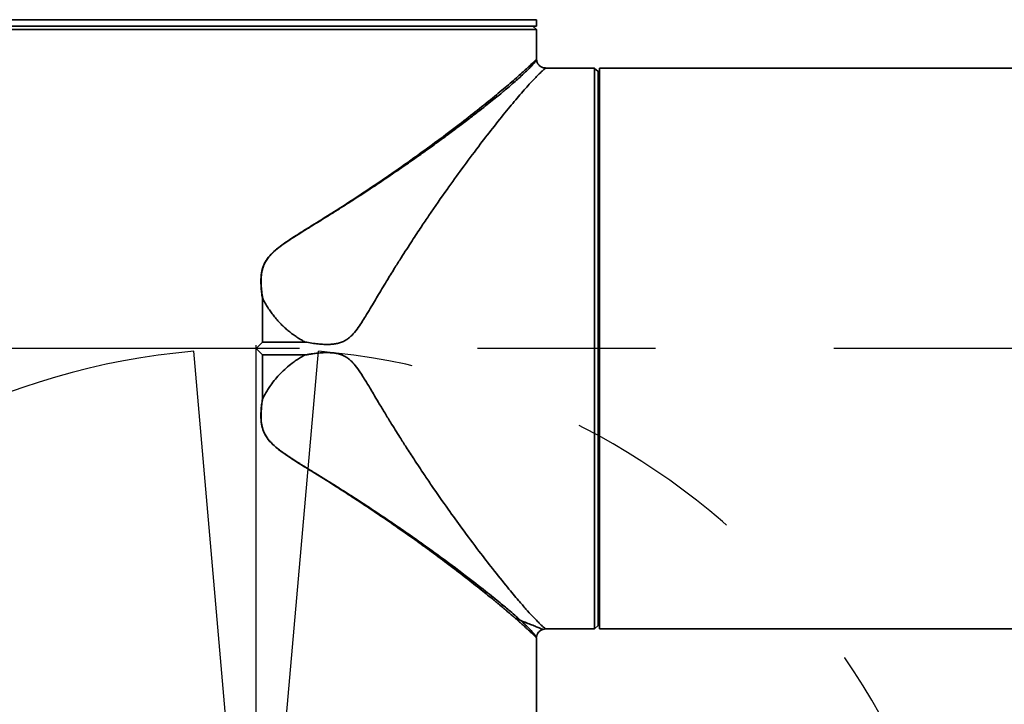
# Model space of a CAD drawing. Header units: millimetres. Extents: x 0 to 4200, y 0 to 2974.
# Tile 28 of 40: x 2157 to 2297, y 1759 to 1857. Entities that reach past the tile are written whole.
import ezdxf

# ---------------------------------------------------------------- set-up
doc = ezdxf.new("R2010")
doc.units = ezdxf.units.MM
doc.header["$LTSCALE"] = 10
doc.linetypes.add('CENTERX2', pattern=[20.32, 12.7, -2.54, 2.54, -2.54])
doc.layers.get('0').update_dxf_attribs({"lineweight": 18})
doc.layers.add('中心线层', color=6, linetype='CENTERX2', lineweight=25)
doc.layers.add('标注层', color=150, linetype='Continuous', lineweight=18)
doc.styles.add('SLDTEXTSTYLE1', font='txt')
doc.dimstyles.new('SLDDIMSTYLE0', dxfattribs={"dimtxt": 35, "dimasz": 40, "dimexe": 0, "dimexo": 0.0625, "dimgap": 8.75, "dimtad": 0, "dimtih": 1, "dimtoh": 1, "dimrnd": 1e-09, "dimzin": 12, "dimdsep": 46, "dimtxsty": 'SLDTEXTSTYLE1', "dimcen": 0, "dimdle": 80, "dimadec": 0, "dimazin": 3, "dimtfac": 1, "dimtdec": 3, "dimtofl": 0, "dimtmove": 0, "dimatfit": 3, "dimfxl": 1, "dimfrac": 2, "dimtolj": 1, "dimarcsym": 0})

# ---------------------------------------------------------------- blocks, each defined once
blk = doc.blocks.new('*X31')
at = {"layer": '标注层'}
blk.add_hatch(color=256, dxfattribs=at).paths.add_polyline_path([(3776.21, 2323.6), (3812.21, 2341.73), (3806.64, 2350.04)], flags=0)
for p, q in [((3776.21, 2323.6), (3897.88, 2405.22)), ((3897.88, 2405.22), (4028.05, 2405.22))]:
    blk.add_line(p, q, dxfattribs=at)
at = {"layer": '标注层', "char_height": 35, "attachment_point": 1, "style": 'SLDTEXTSTYLE1'}
for s, insert, width in [('%%C', (3907.88, 2450.34), 46.9274), ('1844', (3946.57, 2450.34), 185.3631)]:
    blk.add_mtext(s, dxfattribs=dict(at, insert=insert, width=width))
blk = doc.blocks.new('*X32')
at = {"layer": '标注层'}
blk.add_hatch(color=256, dxfattribs=at).paths.add_polyline_path([(2153.31, 1802.91), (2143.37, 1841.98), (2134.06, 1838.33)], flags=0)
for p, q in [((2019.79, 2143.54), (1909.99, 2143.54)), ((2153.31, 1802.91), (2019.79, 2143.54))]:
    blk.add_line(p, q, dxfattribs=at)
at = {"layer": '标注层', "char_height": 35, "attachment_point": 1, "style": 'SLDTEXTSTYLE1'}
for s, insert, width in [('%%C', (1909.99, 2188.66), 46.9274), ('204', (1948.69, 2188.66), 141.5642)]:
    blk.add_mtext(s, dxfattribs=dict(at, insert=insert, width=width))
blk = doc.blocks.new('SW_CENTERMARKSYMBOL_3')
at = {"layer": '中心线层', "color": 0}
blk.add_line((-1, 0), (-922.5, 0), dxfattribs=at)
blk = doc.blocks.new('SW_CENTERMARKSYMBOL_4')
at = {"layer": '中心线层', "color": 0}
blk.add_line((0, 1), (0, 102.5), dxfattribs=at)

msp = doc.modelspace()

# ---------------------------------------------------------------- linework, layer by layer
at = {"color": 8, "linetype": 'Continuous', "lineweight": 35}
msp.add_line((2230.529, 1856.85), (2150.529, 1856.85), dxfattribs=at)
at = {"color": 7, "linetype": 'Continuous', "lineweight": 35}
for p, q in [((2230.529, 1855.95), (2150.529, 1855.95)), ((2190.539, 1855.947), (2151.039, 1855.947)), ((2230.039, 1855.947), (2190.539, 1855.947)), ((2230.039, 1855.947), (2230.039, 1855.95)), ((2230.539, 1855.447), (2230.039, 1855.947)), ((2230.529, 1855.95), (2230.529, 1856.85)), ((2230.539, 1855.447), (2150.539, 1855.447)), ((2230.539, 1851.216), (2230.539, 1855.447)), ((2235.539, 1849.95), (2231.881, 1849.95)), ((2235.539, 1849.937), (2235.539, 1849.95)), ((2235.539, 1849.937), (2238.837, 1849.937)), ((2238.837, 1849.937), (2238.837, 1769.95)), ((2239.024, 1849.75), (2238.837, 1849.937)), ((2239.024, 1849.75), (2238.837, 1849.937)), ((2508.339, 1849.95), (2239.539, 1849.95)), ((2239.539, 1849.95), (2239.539, 1769.95)), ((2239.337, 1849.438), (2239.024, 1849.75)), ((2239.337, 1849.438), (2239.337, 1770.45)), ((2239.539, 1849.438), (2239.337, 1849.438)), ((2191.453, 1810.864), (2191.453, 1817.117)), ((2191.473, 1817.119), (2191.473, 1810.874)), ((2190.539, 1809.95), (2191.453, 1810.864)), ((2191.455, 1810.866), (2191.453, 1810.864)), ((2197.54, 1810.874), (2191.473, 1810.874)), ((2191.453, 1809.036), (2190.539, 1809.95)), ((2191.453, 1802.783), (2191.453, 1809.036)), ((2191.453, 1809.036), (2191.455, 1809.034)), ((2191.473, 1809.026), (2197.54, 1809.026)), ((2191.473, 1809.026), (2191.473, 1802.781)), ((2231.881, 1769.95), (2238.837, 1769.95)), ((2238.837, 1769.95), (2239.337, 1770.45)), ((2239.337, 1770.45), (2239.539, 1770.45)), ((2239.539, 1769.95), (2508.339, 1769.95)), ((2230.539, 1760.95), (2230.539, 1768.684)), ((2230.539, 1760.95), (2230.527, 1760.95)), ((2230.527, 1757.452), (2230.527, 1760.95))]:
    msp.add_line(p, q, dxfattribs=at)
for points, knots in [([(2191.453, 1817.117), (2191.43, 1817.266), (2191.385, 1817.556), (2191.331, 1817.984), (2191.288, 1818.395), (2191.257, 1818.789), (2191.239, 1819.165), (2191.228, 1819.81), (2191.282, 1820.68), (2191.513, 1821.595), (2191.823, 1822.257), (2192.234, 1822.907), (2192.853, 1823.591), (2193.717, 1824.326), (2194.63, 1824.996), (2195.717, 1825.721), (2197.006, 1826.545), (2198.396, 1827.412), (2199.774, 1828.269), (2201.029, 1829.056), (2202.25, 1829.825), (2203.993, 1830.947), (2206.576, 1832.64), (2209.971, 1834.938), (2213.374, 1837.336), (2216.585, 1839.683), (2219.458, 1841.853), (2222.185, 1843.988), (2224.553, 1845.904), (2226.65, 1847.666), (2228.331, 1849.13), (2229.384, 1850.091), (2229.975, 1850.65), (2230.236, 1850.903), (2230.377, 1851.045), (2230.451, 1851.121), (2230.502, 1851.176), (2230.534, 1851.21), (2230.537, 1851.214), (2230.539, 1851.216)], [0, 0, 0, 0, 0.3258841, 0.6380786, 0.9367488, 1.2220836, 1.4942997, 1.7536464, 2.6221074, 3.3780074, 3.7855744, 4.2025954, 5.0438749, 5.7739496, 6.6655354, 7.506445, 8.6205206, 10.0081134, 11.1044917, 12.200584, 13.2963906, 14.3287202, 16.8609295, 20.327559, 23.9092814, 26.9871958, 30.4869268, 33.669495, 37.1375748, 40.3552809, 43.8242089, 47.0944726, 48.765475, 50.4062469, 51.0953701, 51.7719124, 52.4361952, 53.0885581, 53.7293596, 53.7293596, 53.7293596, 53.7293596]), ([(2231.881, 1849.95), (2231.88, 1849.949), (2231.879, 1849.948), (2231.865, 1849.94), (2231.843, 1849.926), (2231.812, 1849.905), (2231.772, 1849.876), (2231.723, 1849.84), (2231.666, 1849.796), (2231.599, 1849.742), (2231.45, 1849.616), (2231.179, 1849.365), (2230.717, 1848.91), (2230.163, 1848.34), (2229.528, 1847.653), (2228.801, 1846.838), (2227.758, 1845.631), (2226.281, 1843.867), (2224.352, 1841.462), (2222.205, 1838.691), (2220.026, 1835.77), (2217.661, 1832.493), (2215.715, 1829.689), (2214.047, 1827.215), (2212.725, 1825.212), (2211.481, 1823.281), (2210.315, 1821.436), (2209.239, 1819.688), (2208.054, 1817.719), (2207.002, 1815.944), (2206.201, 1814.615), (2205.584, 1813.625), (2204.962, 1812.705), (2204.335, 1811.942), (2203.751, 1811.42), (2203.267, 1811.092), (2202.741, 1810.842), (2202.179, 1810.671), (2201.574, 1810.571), (2200.917, 1810.528), (2200.182, 1810.536), (2199.37, 1810.597), (2198.479, 1810.707), (2197.862, 1810.817), (2197.54, 1810.874)], [0, 0, 0, 0, 0.3323158, 0.675831, 1.0306539, 1.3968825, 1.7746062, 2.1639064, 2.5648574, 2.9775273, 3.4019784, 5.1001365, 6.7754822, 8.4180248, 10.0975264, 11.8159836, 13.5752604, 16.8381804, 20.3296078, 23.5636069, 27.1166476, 30.215016, 33.8906195, 35.420624, 37.2723578, 39.4713601, 40.6700752, 42.2004468, 44.0651469, 45.7659857, 46.7422439, 47.4654487, 48.3161761, 49.1674718, 49.6079173, 50.0197208, 50.4379563, 50.870347, 51.2949748, 51.7715607, 52.3038321, 52.894463, 53.5454084, 54.2581275, 54.2581275, 54.2581275, 54.2581275]), ([(2231.893, 1849.949), (2231.727, 1849.966), (2231.4, 1849.998), (2230.979, 1850.262), (2230.66, 1850.638), (2230.584, 1850.954), (2230.545, 1851.113)], [0, 0, 0, 0, 0.4971465, 0.9768294, 1.4541486, 1.9414866, 1.9414866, 1.9414866, 1.9414866]), ([(2191.486, 1817.103), (2191.484, 1817.107), (2191.481, 1817.113), (2191.475, 1817.117), (2191.473, 1817.119)], [0, 0, 0, 0, 0.012296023, 0.020338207, 0.020338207, 0.020338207, 0.020338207]), ([(2191.486, 1817.103), (2191.544, 1816.988), (2191.659, 1816.76), (2191.843, 1816.424), (2192.034, 1816.097), (2192.23, 1815.779), (2192.433, 1815.47), (2192.642, 1815.168), (2192.856, 1814.876), (2193.075, 1814.592), (2193.299, 1814.317), (2193.527, 1814.05), (2193.76, 1813.791), (2193.996, 1813.541), (2194.235, 1813.299), (2194.477, 1813.065), (2194.723, 1812.84), (2194.971, 1812.622), (2195.221, 1812.413), (2195.474, 1812.211), (2195.728, 1812.018), (2195.984, 1811.832), (2196.241, 1811.654), (2196.499, 1811.483), (2196.758, 1811.32), (2197.018, 1811.164), (2197.278, 1811.015), (2197.453, 1810.921), (2197.54, 1810.874)], [0, 0, 0, 0, 0.3865464, 0.7688839, 1.1470964, 1.5212604, 1.8914462, 2.2577183, 2.620136, 2.9787541, 3.3336233, 3.6847905, 4.0322994, 4.376191, 4.7165035, 5.0532732, 5.386534, 5.7163185, 6.0426575, 6.3655804, 6.6851156, 7.0012902, 7.3141304, 7.6236614, 7.9299076, 8.2328926, 8.5326391, 8.8291691, 8.8291691, 8.8291691, 8.8291691]), ([(2191.473, 1810.874), (2191.47, 1810.874), (2191.468, 1810.873), (2191.466, 1810.872), (2191.463, 1810.871), (2191.46, 1810.87), (2191.457, 1810.868), (2191.457, 1810.867), (2191.456, 1810.867), (2191.455, 1810.866)], [0, 0, 0, 0, 0.007257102, 0.007257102, 0.007257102, 0.016769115, 0.016769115, 0.016769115, 0.019521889, 0.019521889, 0.019521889, 0.019521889]), ([(2197.54, 1809.026), (2197.693, 1809.054), (2197.999, 1809.109), (2198.54, 1809.195), (2199.156, 1809.277), (2200.007, 1809.355), (2200.83, 1809.381), (2201.608, 1809.324), (2202.189, 1809.225), (2202.742, 1809.058), (2203.267, 1808.808), (2203.751, 1808.479), (2204.299, 1807.991), (2204.93, 1807.233), (2205.549, 1806.331), (2206.17, 1805.333), (2206.722, 1804.421), (2207.355, 1803.359), (2208.038, 1802.211), (2208.847, 1800.863), (2209.641, 1799.562), (2210.385, 1798.355), (2211.137, 1797.161), (2212.031, 1795.76), (2213.183, 1793.986), (2214.392, 1792.166), (2216.022, 1789.765), (2217.834, 1787.166), (2220.105, 1784.023), (2222.234, 1781.172), (2224.423, 1778.346), (2226.325, 1775.982), (2227.892, 1774.109), (2229.059, 1772.767), (2229.968, 1771.764), (2230.601, 1771.106), (2231.025, 1770.686), (2231.3, 1770.421), (2231.514, 1770.228), (2231.673, 1770.097), (2231.776, 1770.021), (2231.839, 1769.977), (2231.874, 1769.954), (2231.879, 1769.951), (2231.881, 1769.95)], [0, 0, 0, 0, 0.3378057, 0.6768112, 1.1949155, 1.6890258, 2.5394902, 2.9842072, 3.387591, 3.8198956, 4.238208, 4.6499673, 5.0904483, 5.8341047, 6.7923812, 7.4760113, 8.4067946, 9.1264366, 10.1927419, 11.3520714, 12.6074509, 13.5879268, 14.5314963, 15.7909151, 17.3661647, 19.394341, 20.8933261, 24.2695921, 27.1417801, 30.8229485, 33.9287363, 37.6466198, 40.682991, 43.0191305, 45.2838802, 47.481815, 48.5963981, 49.7206856, 50.8556878, 51.7317191, 52.5505978, 53.1409915, 53.7098384, 54.2575592, 54.2575592, 54.2575592, 54.2575592]), ([(2191.455, 1809.034), (2191.458, 1809.032), (2191.46, 1809.03), (2191.463, 1809.029), (2191.465, 1809.028), (2191.467, 1809.027), (2191.47, 1809.026), (2191.471, 1809.026), (2191.472, 1809.026), (2191.473, 1809.026)], [0, 0, 0, 0, 0.009126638, 0.009126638, 0.009126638, 0.016708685, 0.016708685, 0.016708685, 0.019526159, 0.019526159, 0.019526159, 0.019526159]), ([(2191.486, 1802.796), (2191.541, 1802.907), (2191.653, 1803.127), (2191.83, 1803.453), (2192.016, 1803.773), (2192.21, 1804.089), (2192.413, 1804.399), (2192.762, 1804.906), (2193.286, 1805.587), (2194.024, 1806.407), (2194.822, 1807.165), (2195.582, 1807.783), (2196.28, 1808.278), (2196.898, 1808.673), (2197.326, 1808.908), (2197.54, 1809.026)], [0, 0, 0, 0, 0.3708668, 0.741344, 1.111686, 1.4821475, 1.8529829, 2.2244459, 3.3269599, 4.4302678, 5.529555, 6.6284429, 7.3630444, 8.0958731, 8.8289285, 8.8289285, 8.8289285, 8.8289285]), ([(2227.534, 1771.462), (2227.458, 1771.528), (2227.306, 1771.66), (2227.068, 1771.866), (2226.82, 1772.079), (2226.562, 1772.3), (2226.294, 1772.528), (2226.016, 1772.764), (2225.728, 1773.007), (2225.429, 1773.258), (2225.12, 1773.515), (2224.8, 1773.781), (2224.007, 1774.434), (2222.621, 1775.561), (2220.566, 1777.183), (2218.298, 1778.927), (2215.967, 1780.67), (2213.436, 1782.513), (2210.929, 1784.288), (2208.168, 1786.189), (2205.621, 1787.89), (2203.543, 1789.243), (2202.248, 1790.075), (2200.836, 1790.967), (2199.179, 1792.003), (2197.373, 1793.124), (2196.134, 1793.908), (2195.239, 1794.495), (2194.491, 1795.007), (2193.788, 1795.524), (2193.073, 1796.115), (2192.449, 1796.739), (2191.91, 1797.459), (2191.526, 1798.262), (2191.328, 1799.042), (2191.247, 1799.764), (2191.227, 1800.426), (2191.255, 1801.153), (2191.328, 1801.948), (2191.41, 1802.496), (2191.453, 1802.783)], [0, 0, 0, 0, 0.5289616, 1.06339, 1.603328, 2.148817, 2.6998973, 3.2566078, 3.8189863, 4.3870697, 4.9608934, 5.540492, 6.125899, 9.1703474, 12.4236045, 15.3953043, 18.6328716, 21.5232213, 24.752192, 27.4708059, 30.876876, 33.0746412, 34.0790649, 34.9410133, 37.4647847, 39.1679177, 40.4331772, 41.2364059, 41.9132422, 42.7535653, 43.4678341, 44.2803158, 44.9993662, 45.7520235, 46.5338119, 47.041205, 47.6022589, 48.2201701, 48.8973302, 49.6355554, 49.6355554, 49.6355554, 49.6355554]), ([(2191.486, 1802.796), (2191.48, 1802.762), (2191.462, 1802.658), (2191.428, 1802.446), (2191.382, 1802.124), (2191.328, 1801.69), (2191.276, 1801.141), (2191.243, 1800.479), (2191.257, 1799.704), (2191.371, 1798.824), (2191.68, 1797.869), (2192.276, 1796.928), (2193.128, 1796.06), (2194.163, 1795.245), (2195.335, 1794.441), (2196.621, 1793.619), (2198.004, 1792.76), (2199.475, 1791.856), (2201.025, 1790.899), (2202.644, 1789.883), (2204.327, 1788.808), (2206.072, 1787.676), (2207.873, 1786.49), (2209.716, 1785.252), (2212.69, 1783.216), (2216.374, 1780.599), (2220.257, 1777.706), (2223.177, 1775.438), (2225.267, 1773.753), (2226.68, 1772.573), (2227.564, 1771.81), (2228.043, 1771.384), (2228.243, 1771.203), (2228.293, 1771.158)], [0, 0, 0, 0, 0.0866775, 0.2659708, 0.5381032, 0.9035687, 1.3634647, 1.9192834, 2.5664884, 3.3058865, 4.1393852, 5.062512, 6.0726869, 7.177035, 8.3691553, 9.6521732, 11.0280332, 12.496123, 14.0526263, 15.6981667, 17.4346292, 19.2645165, 21.1915381, 23.209738, 25.3132791, 31.2081852, 36.3307847, 40.6652879, 44.207143, 46.9390546, 48.8826555, 50.0499647, 50.4411911, 50.4411911, 50.4411911, 50.4411911]), ([(2191.473, 1802.781), (2191.475, 1802.783), (2191.481, 1802.787), (2191.484, 1802.793), (2191.486, 1802.796)], [0, 0, 0, 0, 0.008221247, 0.020319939, 0.020319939, 0.020319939, 0.020319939]), ([(2230.539, 1768.684), (2230.539, 1768.684), (2230.538, 1768.686), (2230.529, 1768.696), (2230.514, 1768.712), (2230.493, 1768.735), (2230.466, 1768.764), (2230.431, 1768.8), (2230.39, 1768.842), (2230.297, 1768.937), (2230.11, 1769.12), (2229.819, 1769.398), (2229.529, 1769.67), (2229.276, 1769.905), (2228.992, 1770.166), (2228.676, 1770.451), (2228.329, 1770.763), (2227.95, 1771.098), (2227.673, 1771.34), (2227.534, 1771.462)], [0, 0, 0, 0, 0.122801, 0.2471077, 0.3729417, 0.5003239, 0.6292744, 0.7598126, 0.8919571, 1.0257259, 1.540419, 2.0611754, 2.338796, 2.6204905, 2.9063773, 3.1965695, 3.4911751, 3.7902976, 4.0940356, 4.0940356, 4.0940356, 4.0940356]), ([(2227.534, 1771.462), (2227.66, 1771.411), (2227.835, 1771.341), (2228.089, 1771.24), (2228.216, 1771.189), (2228.293, 1771.158)], [0, 0, 0, 0, 0.40888561, 0.56744538, 0.81784812, 0.81784812, 0.81784812, 0.81784812]), ([(2230.546, 1768.79), (2230.573, 1768.916), (2230.628, 1769.167), (2230.843, 1769.488), (2231.127, 1769.747), (2231.362, 1769.842), (2231.48, 1769.889)], [0, 0, 0, 0, 0.386281, 0.7643746, 1.1409354, 1.5217465, 1.5217465, 1.5217465, 1.5217465]), ([(2231.472, 1769.886), (2231.474, 1769.887), (2231.601, 1769.949), (2231.747, 1769.95), (2231.891, 1769.951)], [0, 0, 0, 0, 0.00706624, 0.42751791, 0.42751791, 0.42751791, 0.42751791])]:
    msp.add_open_spline(points, degree=3, knots=knots, dxfattribs=at)
at = {"color": 8, "linetype": 'Continuous', "lineweight": 35}
for points, knots in [([(2230.546, 1851.1), (2230.545, 1851.098), (2230.543, 1851.095), (2230.518, 1851.057), (2230.486, 1851.013), (2230.45, 1850.961), (2230.383, 1850.867), (2230.235, 1850.687), (2229.994, 1850.417), (2229.691, 1850.091), (2229.276, 1849.666), (2228.715, 1849.126), (2228.06, 1848.528), (2227.299, 1847.859), (2226.532, 1847.204), (2225.771, 1846.57), (2225.056, 1845.982), (2224.224, 1845.307), (2223.263, 1844.54), (2222.161, 1843.674), (2221.001, 1842.777), (2219.789, 1841.854), (2218.528, 1840.908), (2217.111, 1839.861), (2215.529, 1838.711), (2213.83, 1837.498), (2211.963, 1836.19), (2209.872, 1834.754), (2207.427, 1833.112), (2205.127, 1831.606), (2203.203, 1830.373), (2201.887, 1829.541), (2200.453, 1828.647), (2198.928, 1827.707), (2197.345, 1826.73), (2195.997, 1825.886), (2194.849, 1825.132), (2193.768, 1824.356), (2192.784, 1823.53), (2192.062, 1822.682), (2191.642, 1821.876), (2191.428, 1821.25), (2191.301, 1820.581), (2191.241, 1819.85), (2191.256, 1819.011), (2191.332, 1818.081), (2191.433, 1817.436), (2191.486, 1817.103)], [0, 0, 0, 0, 0.5398296, 1.1763695, 1.8534582, 1.9278679, 2.4588266, 3.8885761, 5.0096267, 6.0359273, 7.5459261, 9.1115492, 10.5958765, 12.0880513, 13.7611289, 14.7842474, 15.9169484, 17.1614594, 18.5200745, 19.9950393, 21.5884045, 22.9410016, 24.4119903, 26.0027433, 27.7142376, 29.5469887, 31.3194134, 33.3622974, 35.6756617, 38.2572701, 39.687561, 40.8520069, 41.750691, 43.456441, 44.8193705, 45.8420902, 46.9375145, 47.8152781, 48.7374095, 49.7268323, 50.2081636, 50.7024211, 51.1572337, 51.6847207, 52.2906079, 52.9772662, 53.7082798, 53.7082798, 53.7082798, 53.7082798]), ([(2231.471, 1769.887), (2231.448, 1769.896), (2231.402, 1769.914), (2231.049, 1770.056), (2230.531, 1770.263), (2229.88, 1770.524), (2229.136, 1770.821), (2228.58, 1771.043), (2228.293, 1771.158)], [0, 0, 0, 0, 0.5571194, 1.1190789, 1.7068584, 2.3097292, 2.8476599, 3.4227325, 3.4227325, 3.4227325, 3.4227325]), ([(2228.293, 1771.158), (2228.535, 1770.935), (2228.993, 1770.513), (2229.553, 1769.955), (2229.88, 1769.606), (2230.061, 1769.408), (2230.129, 1769.331), (2230.187, 1769.265), (2230.278, 1769.16), (2230.351, 1769.069), (2230.403, 1769.002), (2230.436, 1768.956), (2230.478, 1768.9), (2230.519, 1768.842), (2230.543, 1768.806), (2230.546, 1768.801), (2230.547, 1768.799)], [0, 0, 0, 0, 0.5626767, 1.0626908, 1.6426253, 1.7632373, 1.873648, 1.9739238, 2.0641156, 2.3818689, 2.4678108, 2.4926118, 2.6823672, 2.8969688, 3.0925899, 3.2684097, 3.2684097, 3.2684097, 3.2684097])]:
    msp.add_open_spline(points, degree=3, knots=knots, dxfattribs=at)
at = {"color": 7, "linetype": 'Continuous', "lineweight": 35}
for points in [[(2191.453, 1817.117), (2191.46, 1817.118), (2191.466, 1817.118), (2191.473, 1817.119)], [(2191.473, 1802.781), (2191.466, 1802.782), (2191.46, 1802.782), (2191.453, 1802.783)]]:
    msp.add_open_spline(points, degree=3, dxfattribs=at)
at = {"layer": '中心线层', "linetype": 'CENTERX2'}
for q in [(2181.649, 1809.562), (2199.429, 1809.562)]:
    msp.add_line((2190.539, 1707.95), q, dxfattribs=at)
for centre, radius in [((3010.539, 1809.95), 922), ((2190.539, 1707.95), 102)]:
    msp.add_arc(centre, radius, 95, 85, dxfattribs=at)

# ---------------------------------------------------------------- block references
at = {"layer": '中心线层'}
for name, p in [('SW_CENTERMARKSYMBOL_3', (3010.539, 1809.95)), ('SW_CENTERMARKSYMBOL_4', (2190.539, 1707.95))]:
    msp.add_blockref(name, p, dxfattribs=at)

# ---------------------------------------------------------------- dimensions: what is measured, and where the dimension line sits
at = {"layer": '标注层'}
for p1, p2, picture, middle in [((2244.871, 1296.3), (3776.207, 2323.6), '*X31', (3932.512, 2428.457)), ((2227.765, 1612.985), (2153.314, 1802.914), '*X32', (2010.681, 2166.78))]:
    dim = msp.add_diameter_dim_2p(p1=p1, p2=p2, dimstyle='SLDDIMSTYLE0', override={"dimpost": '%%C<>', "dimsah": 1, "dimtzin": 12}, dxfattribs=at)
    dim.commit()
    dim.dimension.update_dxf_attribs({"geometry": picture, "text_midpoint": middle, "dimtype": 163})

doc.saveas('drawing.dxf')
